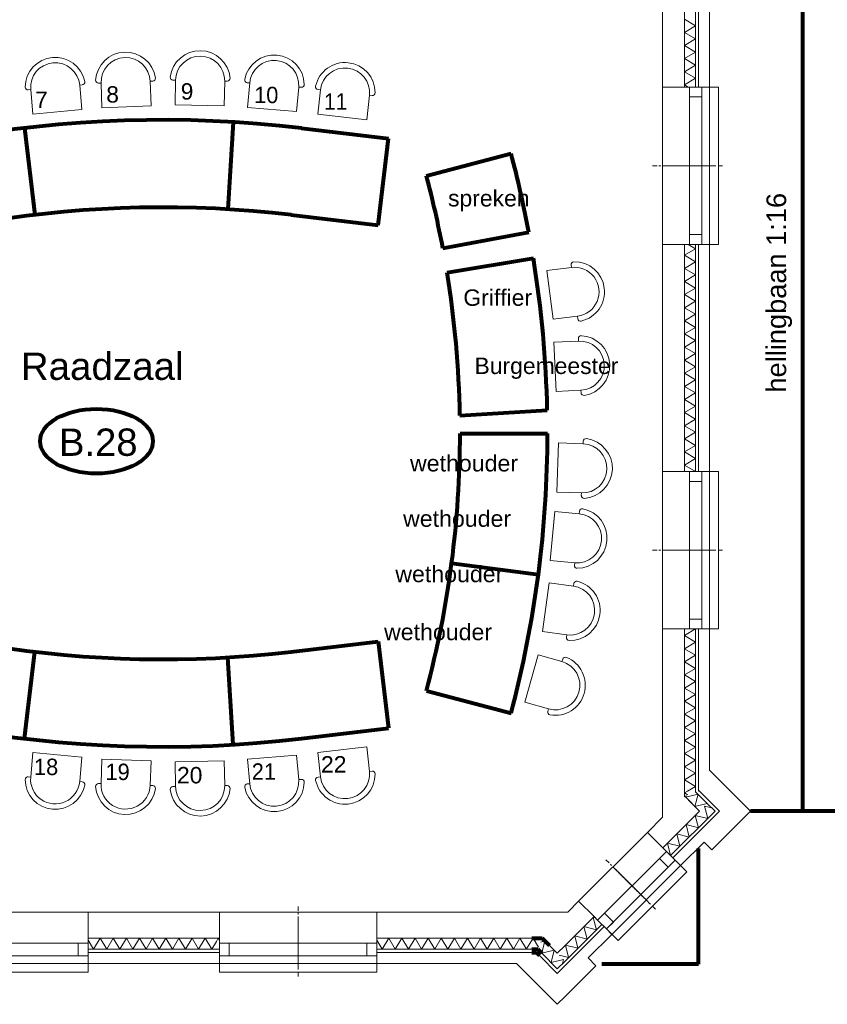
# Model space of a CAD drawing. Header units: millimetres. Extents: x -90830 to 24172, y -102460 to 73669.
# Tile 138 of 198: x 7735 to 15123, y 39470 to 48481. Entities that reach past the tile are written whole.
import ezdxf

# ---------------------------------------------------------------- set-up
doc = ezdxf.new("R2010")
doc.units = ezdxf.units.MM
for name, color, linetype, lineweight in [('Algemeen', 253, 'Continuous', 9), ('Algemeen01', 253, 'Continuous', 80), ('Standard', 253, 'Continuous', 9)]:
    doc.layers.add(name, color=color, linetype=linetype, lineweight=lineweight)
doc.styles.add('ARIAL', font='arial.ttf')

msp = doc.modelspace()

# ---------------------------------------------------------------- linework, layer by layer
at = {"layer": 'Algemeen01'}
for p, q in [((14896.5, 49604.8), (14896.5, 41237.8)), ((7780.5, 47489.4), (7874.2, 46694.9)), ((9687.9, 47544.4), (9640.2, 46745.8)), ((10313.8, 47488.6), (11108.2, 47394.3)), ((11014, 46599.9), (11108.2, 47394.3)), ((11456.5, 47052.2), (12229.7, 47257.5)), ((10219.6, 46694.1), (11014, 46599.9)), ((11606.4, 46389.6), (12392.7, 46537.2)), ((11645, 46168.8), (12434.7, 46297.1)), ((11761.1, 44859.2), (12561.7, 44906.9)), ((11764, 44695.4), (12564, 44695.4)), ((11686.8, 43507), (12480.1, 43403.5)), ((10219.6, 42696.7), (11014, 42790.9)), ((11014, 42790.9), (11108.2, 41996.5)), ((7780.5, 41901.4), (7874.2, 42695.9)), ((9687.9, 41846.4), (9640.2, 42645)), ((11456.5, 42338.6), (12229.7, 42133.3)), ((10313.8, 41902.2), (11108.2, 41996.5)), ((15646.5, 41237.8), (14421.3, 41237.8)), ((13946.5, 39837.1), (13946.5, 40896.8)), ((12420.2, 40074.8), (12515.5, 40074.8)), ((12515.5, 40074.8), (12582.8, 40007.5)), ((12420.2, 39974.8), (12474, 39974.8)), ((12420.2, 39944.8), (12461.6, 39944.8)), ((12461.6, 39944.8), (12490.9, 39915.5)), ((12474, 39974.8), (12512.1, 39936.7)), ((13946.5, 39837.1), (13060.1, 39837.1))]:
    msp.add_line(p, q, dxfattribs=at)
for centre, radius, start, end in [((9043.8, 36780.6), 10783, 83.23599, 117.63823), ((2579, 44695.4), 9985, 10.62937, 14.86812), ((2579, 44695.4), 9185, 10.62937, 14.86812), ((9043.8, 36780.6), 9983, 83.23599, 115.09297), ((2579, 44695.4), 9985, 1.21352, 9.23086), ((2579, 44695.4), 9185, 1.0222, 9.23086), ((2579, 44695.4), 9185, 345.13188, 0), ((2579, 44695.4), 9985, 345.13188, 0), ((9043.8, 52610.2), 9983, 244.90703, 276.76401), ((9043.8, 52610.2), 10783, 242.36177, 276.76401)]:
    msp.add_arc(centre, radius, start, end, dxfattribs=at)
msp.add_ellipse((8437.9, 44623.7), major_axis=(515.6, 0), ratio=0.573767, dxfattribs=at)
at = {"layer": 'Standard'}
for p, q in [((13946.5, 49404.8), (13946.5, 47864.8)), ((14046.5, 47864.8), (14046.5, 49404.8)), ((13946.5, 47864.8), (13946.5, 49374.8)), ((13916.5, 47864.8), (13916.5, 49274.8)), ((13916.5, 49274.8), (13916.5, 47864.8)), ((13616.5, 49074.8), (13616.5, 47864.8)), ((13816.5, 49074.8), (13816.5, 47864.8)), ((13816.5, 47864.8), (13816.5, 49074.8)), ((13916.5, 48424.8), (13816.5, 48484.8)), ((13816.5, 48364.8), (13916.5, 48424.8)), ((13916.5, 48304.8), (13816.5, 48364.8)), ((13816.5, 48244.8), (13916.5, 48304.8)), ((13916.5, 48184.8), (13816.5, 48244.8)), ((13816.5, 48124.8), (13916.5, 48184.8)), ((13916.5, 48064.8), (13816.5, 48124.8)), ((13816.5, 48004.8), (13916.5, 48064.8)), ((13916.5, 47944.8), (13816.5, 48004.8)), ((13816.5, 47884.8), (13916.5, 47944.8)), ((8307.1, 47884.3), (8284, 47882.2)), ((8284, 47882.2), (8304.5, 47657.7)), ((8479.2, 47901.2), (8456, 47900.4)), ((8487.3, 47675.9), (8479.2, 47901.2)), ((8952.1, 47918.2), (8928.9, 47917.4)), ((8928.9, 47917.4), (8937, 47692)), ((9160.6, 47926.4), (9137.3, 47926.8)), ((9156.6, 47701), (9160.6, 47926.4)), ((9610.5, 47918.5), (9606.5, 47693.1)), ((9633.7, 47918.1), (9610.5, 47918.5)), ((9839.4, 47902.5), (9816.3, 47904.5)), ((9820.2, 47677.8), (9839.4, 47902.5)), ((10287.8, 47864.2), (10268.6, 47639.6)), ((10310.9, 47862.2), (10287.8, 47864.2)), ((13616.5, 47864.8), (13616.5, 46424.8)), ((13816.5, 47864.8), (13616.5, 47864.8)), ((13849.9, 47864.8), (13816.5, 47884.8)), ((13862.5, 47864.8), (13816.5, 47864.8)), ((13862.5, 47774.8), (13862.5, 47864.8)), ((13862.5, 47864.8), (13976.5, 47864.8)), ((13862.5, 46424.8), (13862.5, 47864.8)), ((13916.5, 47864.8), (13862.5, 47864.8)), ((13916.5, 47864.8), (13862.5, 47864.8)), ((13862.5, 47864.8), (13862.5, 46424.8)), ((13946.5, 47864.8), (13916.5, 47864.8)), ((13946.5, 47864.8), (13916.5, 47864.8)), ((13976.5, 47864.8), (13946.5, 47864.8)), ((13976.5, 47864.8), (13946.5, 47864.8)), ((13976.5, 47864.8), (13976.5, 47774.8)), ((13976.5, 46424.8), (13976.5, 47864.8)), ((14126.5, 47864.8), (13976.5, 47864.8)), ((14046.5, 47864.8), (13976.5, 47864.8)), ((13976.5, 46424.8), (13976.5, 47864.8)), ((14046.5, 46424.8), (14046.5, 47864.8)), ((14126.5, 46424.8), (14126.5, 47864.8)), ((7835.9, 47841.3), (7812.7, 47839.2)), ((7856.4, 47616.8), (7835.9, 47841.3)), ((10463, 47615), (10487.7, 47839.1)), ((10487.7, 47839.1), (10464.6, 47841.6)), ((10935, 47789.7), (10910.2, 47565.6)), ((10958.1, 47787.1), (10935, 47789.7)), ((13976.5, 47774.8), (13862.5, 47774.8)), ((8937, 47692), (8487.3, 47675.9)), ((9606.5, 47693.1), (9156.6, 47701)), ((10268.6, 47639.6), (9820.2, 47677.8)), ((8304.5, 47657.7), (7856.4, 47616.8)), ((10910.2, 47565.6), (10463, 47615)), ((13566.7, 47144.8), (13524.9, 47144.8)), ((13524.9, 47144.8), (13566.7, 47144.8)), ((13583.3, 47144.8), (13599.5, 47144.8)), ((13599.5, 47144.8), (13583.3, 47144.8)), ((13658.6, 47144.8), (13616.7, 47144.8)), ((13616.7, 47144.8), (13658.6, 47144.8)), ((13666.7, 47144.8), (13624.9, 47144.8)), ((13624.9, 47144.8), (13666.7, 47144.8)), ((13696.7, 47144.8), (13654.9, 47144.8)), ((13654.9, 47144.8), (13696.7, 47144.8)), ((13674.1, 47144.8), (13690.3, 47144.8)), ((13690.3, 47144.8), (13674.1, 47144.8)), ((13683.3, 47144.8), (13699.5, 47144.8)), ((13699.5, 47144.8), (13683.3, 47144.8)), ((13726.7, 47144.8), (13684.9, 47144.8)), ((13684.9, 47144.8), (13726.7, 47144.8)), ((13749, 47144.8), (13707.2, 47144.8)), ((13707.2, 47144.8), (13749, 47144.8)), ((13713.3, 47144.8), (13729.5, 47144.8)), ((13729.5, 47144.8), (13713.3, 47144.8)), ((13758.6, 47144.8), (13716.7, 47144.8)), ((13716.7, 47144.8), (13758.6, 47144.8)), ((13743.3, 47144.8), (13759.5, 47144.8)), ((13759.5, 47144.8), (13743.3, 47144.8)), ((13788.6, 47144.8), (13746.7, 47144.8)), ((13746.7, 47144.8), (13788.6, 47144.8)), ((13796.7, 47144.8), (13754.9, 47144.8)), ((13754.9, 47144.8), (13796.7, 47144.8)), ((13765.6, 47144.8), (13781.8, 47144.8)), ((13781.8, 47144.8), (13765.6, 47144.8)), ((13774.1, 47144.8), (13790.3, 47144.8)), ((13790.3, 47144.8), (13774.1, 47144.8)), ((13818.6, 47144.8), (13776.7, 47144.8)), ((13776.7, 47144.8), (13818.6, 47144.8)), ((13840.9, 47144.8), (13799, 47144.8)), ((13799, 47144.8), (13840.9, 47144.8)), ((13804.1, 47144.8), (13820.3, 47144.8)), ((13820.3, 47144.8), (13804.1, 47144.8)), ((13849, 47144.8), (13807.2, 47144.8)), ((13807.2, 47144.8), (13849, 47144.8)), ((13813.3, 47144.8), (13829.5, 47144.8)), ((13829.5, 47144.8), (13813.3, 47144.8)), ((13834.1, 47144.8), (13850.3, 47144.8)), ((13850.3, 47144.8), (13834.1, 47144.8)), ((13879, 47144.8), (13837.2, 47144.8)), ((13837.2, 47144.8), (13879, 47144.8)), ((13888.6, 47144.8), (13846.7, 47144.8)), ((13846.7, 47144.8), (13888.6, 47144.8)), ((13856.4, 47144.8), (13872.6, 47144.8)), ((13872.6, 47144.8), (13856.4, 47144.8)), ((13865.6, 47144.8), (13881.8, 47144.8)), ((13881.8, 47144.8), (13865.6, 47144.8)), ((13909, 47144.8), (13867.2, 47144.8)), ((13867.2, 47144.8), (13909, 47144.8)), ((13935.4, 47144.8), (13893.5, 47144.8)), ((13893.5, 47144.8), (13935.4, 47144.8)), ((13895.6, 47144.8), (13911.8, 47144.8)), ((13911.8, 47144.8), (13895.6, 47144.8)), ((13940.9, 47144.8), (13899, 47144.8)), ((13899, 47144.8), (13940.9, 47144.8)), ((13904.1, 47144.8), (13920.3, 47144.8)), ((13920.3, 47144.8), (13904.1, 47144.8)), ((13925.6, 47144.8), (13941.8, 47144.8)), ((13941.8, 47144.8), (13925.6, 47144.8)), ((13970.9, 47144.8), (13929, 47144.8)), ((13929, 47144.8), (13970.9, 47144.8)), ((13979, 47144.8), (13937.2, 47144.8)), ((13937.2, 47144.8), (13979, 47144.8)), ((13956.4, 47144.8), (13972.6, 47144.8)), ((13972.6, 47144.8), (13956.4, 47144.8)), ((14000.9, 47144.8), (13959, 47144.8)), ((13959, 47144.8), (14000.9, 47144.8)), ((13986.4, 47144.8), (14002.6, 47144.8)), ((14002.6, 47144.8), (13986.4, 47144.8)), ((14035.4, 47144.8), (13993.5, 47144.8)), ((13993.5, 47144.8), (14035.4, 47144.8)), ((13995.6, 47144.8), (14011.8, 47144.8)), ((14011.8, 47144.8), (13995.6, 47144.8)), ((14016.4, 47144.8), (14032.6, 47144.8)), ((14032.6, 47144.8), (14016.4, 47144.8)), ((14065.4, 47144.8), (14023.5, 47144.8)), ((14023.5, 47144.8), (14065.4, 47144.8)), ((14070.9, 47144.8), (14029, 47144.8)), ((14029, 47144.8), (14070.9, 47144.8)), ((14095.4, 47144.8), (14053.5, 47144.8)), ((14053.5, 47144.8), (14095.4, 47144.8)), ((14086.4, 47144.8), (14102.6, 47144.8)), ((14102.6, 47144.8), (14086.4, 47144.8)), ((14165.4, 47144.8), (14123.5, 47144.8)), ((14123.5, 47144.8), (14165.4, 47144.8)), ((13976.5, 46514.8), (13862.5, 46514.8)), ((13862.5, 46514.8), (13862.5, 46424.8)), ((13976.5, 46424.8), (13976.5, 46514.8)), ((13616.5, 46424.8), (13616.5, 44344.8)), ((13616.5, 46424.8), (13816.5, 46424.8)), ((13816.5, 46424.8), (13862.5, 46424.8)), ((13816.5, 46424.8), (13816.5, 44344.8)), ((13816.5, 44344.8), (13816.5, 46424.8)), ((13916.5, 46384.8), (13849.9, 46424.8)), ((13862.5, 46424.8), (13976.5, 46424.8)), ((13862.5, 46424.8), (13916.5, 46424.8)), ((13862.5, 46424.8), (13916.5, 46424.8)), ((13916.5, 46424.8), (13946.5, 46424.8)), ((13916.5, 44344.8), (13916.5, 46424.8)), ((13916.5, 46424.8), (13916.5, 44344.8)), ((13916.5, 46424.8), (13946.5, 46424.8)), ((13946.5, 46424.8), (13976.5, 46424.8)), ((13946.5, 46424.8), (13976.5, 46424.8)), ((13946.5, 46424.8), (13946.5, 44344.8)), ((13946.5, 44344.8), (13946.5, 46424.8)), ((13976.5, 46424.8), (14126.5, 46424.8)), ((13976.5, 46424.8), (14046.5, 46424.8)), ((14046.5, 44344.8), (14046.5, 46424.8)), ((13816.5, 46324.8), (13916.5, 46384.8)), ((13916.5, 46264.8), (13816.5, 46324.8)), ((12782.1, 46213.8), (12779.2, 46236.9)), ((13816.5, 46204.8), (13916.5, 46264.8)), ((12558.4, 46185.8), (12782.1, 46213.8)), ((12614.2, 45739.3), (12558.4, 46185.8)), ((13916.5, 46144.8), (13816.5, 46204.8)), ((13816.5, 46084.8), (13916.5, 46144.8)), ((13916.5, 46024.8), (13816.5, 46084.8)), ((13816.5, 45964.8), (13916.5, 46024.8)), ((13916.5, 45904.8), (13816.5, 45964.8)), ((13816.5, 45844.8), (13916.5, 45904.8)), ((13916.5, 45784.8), (13816.5, 45844.8)), ((13816.5, 45724.8), (13916.5, 45784.8)), ((12838, 45767.3), (12614.2, 45739.3)), ((12840.8, 45744.2), (12838, 45767.3)), ((13916.5, 45664.8), (13816.5, 45724.8)), ((13816.5, 45604.8), (13916.5, 45664.8)), ((13916.5, 45544.8), (13816.5, 45604.8)), ((12622.6, 45528.7), (12847.8, 45539.5)), ((12644, 45079.2), (12622.6, 45528.7)), ((12847.8, 45539.5), (12846.7, 45562.7)), ((13816.5, 45484.8), (13916.5, 45544.8)), ((13916.5, 45424.8), (13816.5, 45484.8)), ((13816.5, 45364.8), (13916.5, 45424.8)), ((13916.5, 45304.8), (13816.5, 45364.8)), ((13816.5, 45244.8), (13916.5, 45304.8)), ((13916.5, 45184.8), (13816.5, 45244.8)), ((13816.5, 45124.8), (13916.5, 45184.8)), ((12869.2, 45090), (12644, 45079.2)), ((12870.3, 45066.8), (12869.2, 45090)), ((13916.5, 45064.8), (13816.5, 45124.8)), ((13816.5, 45004.8), (13916.5, 45064.8)), ((13916.5, 44944.8), (13816.5, 45004.8)), ((13816.5, 44884.8), (13916.5, 44944.8)), ((13916.5, 44824.8), (13816.5, 44884.8)), ((13816.5, 44764.8), (13916.5, 44824.8)), ((13916.5, 44704.8), (13816.5, 44764.8)), ((13816.5, 44644.8), (13916.5, 44704.8)), ((12664.6, 44607.7), (12648.6, 44158)), ((12890, 44599.7), (12664.6, 44607.7)), ((12890.8, 44622.9), (12890, 44599.7)), ((13916.5, 44584.8), (13816.5, 44644.8)), ((13816.5, 44524.8), (13916.5, 44584.8)), ((13916.5, 44464.8), (13816.5, 44524.8)), ((13816.5, 44404.8), (13916.5, 44464.8)), ((13616.5, 44344.8), (13616.5, 42904.8)), ((13816.5, 44344.8), (13616.5, 44344.8)), ((13916.5, 44344.8), (13816.5, 44404.8)), ((13862.5, 44344.8), (13816.5, 44344.8)), ((13862.5, 44254.8), (13862.5, 44344.8)), ((13862.5, 44344.8), (13976.5, 44344.8)), ((13862.5, 42904.8), (13862.5, 44344.8)), ((13916.5, 44344.8), (13862.5, 44344.8)), ((13916.5, 44344.8), (13862.5, 44344.8)), ((13862.5, 44344.8), (13862.5, 42904.8)), ((13946.5, 44344.8), (13916.5, 44344.8)), ((13946.5, 44344.8), (13916.5, 44344.8)), ((13976.5, 44344.8), (13946.5, 44344.8)), ((13976.5, 44344.8), (13946.5, 44344.8)), ((13976.5, 44344.8), (13976.5, 44254.8)), ((13976.5, 42904.8), (13976.5, 44344.8)), ((14126.5, 44344.8), (13976.5, 44344.8)), ((14046.5, 44344.8), (13976.5, 44344.8)), ((13976.5, 42904.8), (13976.5, 44344.8)), ((14046.5, 42904.8), (14046.5, 44344.8)), ((14126.5, 42904.8), (14126.5, 44344.8)), ((13976.5, 44254.8), (13862.5, 44254.8)), ((12648.6, 44158), (12874, 44149.9)), ((12874, 44149.9), (12873.1, 44126.7)), ((12629.5, 43980.1), (12588.2, 43532)), ((12854, 43959.5), (12629.5, 43980.1)), ((12856.1, 43982.6), (12854, 43959.5)), ((13566.7, 43624.8), (13524.9, 43624.8)), ((13524.9, 43624.8), (13566.7, 43624.8)), ((13583.3, 43624.8), (13599.5, 43624.8)), ((13599.5, 43624.8), (13583.3, 43624.8)), ((13658.6, 43624.8), (13616.7, 43624.8)), ((13616.7, 43624.8), (13658.6, 43624.8)), ((13666.7, 43624.8), (13624.9, 43624.8)), ((13624.9, 43624.8), (13666.7, 43624.8)), ((13696.7, 43624.8), (13654.9, 43624.8)), ((13654.9, 43624.8), (13696.7, 43624.8)), ((13674.1, 43624.8), (13690.3, 43624.8)), ((13690.3, 43624.8), (13674.1, 43624.8)), ((13683.3, 43624.8), (13699.5, 43624.8)), ((13699.5, 43624.8), (13683.3, 43624.8)), ((13726.7, 43624.8), (13684.9, 43624.8)), ((13684.9, 43624.8), (13726.7, 43624.8)), ((13749, 43624.8), (13707.2, 43624.8)), ((13707.2, 43624.8), (13749, 43624.8)), ((13713.3, 43624.8), (13729.5, 43624.8)), ((13729.5, 43624.8), (13713.3, 43624.8)), ((13758.6, 43624.8), (13716.7, 43624.8)), ((13716.7, 43624.8), (13758.6, 43624.8)), ((13743.3, 43624.8), (13759.5, 43624.8)), ((13759.5, 43624.8), (13743.3, 43624.8)), ((13788.6, 43624.8), (13746.7, 43624.8)), ((13746.7, 43624.8), (13788.6, 43624.8)), ((13796.7, 43624.8), (13754.9, 43624.8)), ((13754.9, 43624.8), (13796.7, 43624.8)), ((13765.6, 43624.8), (13781.8, 43624.8)), ((13781.8, 43624.8), (13765.6, 43624.8)), ((13774.1, 43624.8), (13790.3, 43624.8)), ((13790.3, 43624.8), (13774.1, 43624.8)), ((13818.6, 43624.8), (13776.7, 43624.8)), ((13776.7, 43624.8), (13818.6, 43624.8)), ((13840.9, 43624.8), (13799, 43624.8)), ((13799, 43624.8), (13840.9, 43624.8)), ((13804.1, 43624.8), (13820.3, 43624.8)), ((13820.3, 43624.8), (13804.1, 43624.8)), ((13849, 43624.8), (13807.2, 43624.8)), ((13807.2, 43624.8), (13849, 43624.8)), ((13813.3, 43624.8), (13829.5, 43624.8)), ((13829.5, 43624.8), (13813.3, 43624.8)), ((13834.1, 43624.8), (13850.3, 43624.8)), ((13850.3, 43624.8), (13834.1, 43624.8)), ((13879, 43624.8), (13837.2, 43624.8)), ((13837.2, 43624.8), (13879, 43624.8)), ((13888.6, 43624.8), (13846.7, 43624.8)), ((13846.7, 43624.8), (13888.6, 43624.8)), ((13856.4, 43624.8), (13872.6, 43624.8)), ((13872.6, 43624.8), (13856.4, 43624.8)), ((13865.6, 43624.8), (13881.8, 43624.8)), ((13881.8, 43624.8), (13865.6, 43624.8)), ((13909, 43624.8), (13867.2, 43624.8)), ((13867.2, 43624.8), (13909, 43624.8)), ((13935.4, 43624.8), (13893.5, 43624.8)), ((13893.5, 43624.8), (13935.4, 43624.8)), ((13895.6, 43624.8), (13911.8, 43624.8)), ((13911.8, 43624.8), (13895.6, 43624.8)), ((13940.9, 43624.8), (13899, 43624.8)), ((13899, 43624.8), (13940.9, 43624.8)), ((13904.1, 43624.8), (13920.3, 43624.8)), ((13920.3, 43624.8), (13904.1, 43624.8)), ((13925.6, 43624.8), (13941.8, 43624.8)), ((13941.8, 43624.8), (13925.6, 43624.8)), ((13970.9, 43624.8), (13929, 43624.8)), ((13929, 43624.8), (13970.9, 43624.8)), ((13979, 43624.8), (13937.2, 43624.8)), ((13937.2, 43624.8), (13979, 43624.8)), ((13956.4, 43624.8), (13972.6, 43624.8)), ((13972.6, 43624.8), (13956.4, 43624.8)), ((14000.9, 43624.8), (13959, 43624.8)), ((13959, 43624.8), (14000.9, 43624.8)), ((13986.4, 43624.8), (14002.6, 43624.8)), ((14002.6, 43624.8), (13986.4, 43624.8)), ((14035.4, 43624.8), (13993.5, 43624.8)), ((13993.5, 43624.8), (14035.4, 43624.8)), ((13995.6, 43624.8), (14011.8, 43624.8)), ((14011.8, 43624.8), (13995.6, 43624.8)), ((14016.4, 43624.8), (14032.6, 43624.8)), ((14032.6, 43624.8), (14016.4, 43624.8)), ((14065.4, 43624.8), (14023.5, 43624.8)), ((14023.5, 43624.8), (14065.4, 43624.8)), ((14070.9, 43624.8), (14029, 43624.8)), ((14029, 43624.8), (14070.9, 43624.8)), ((14095.4, 43624.8), (14053.5, 43624.8)), ((14053.5, 43624.8), (14095.4, 43624.8)), ((14086.4, 43624.8), (14102.6, 43624.8)), ((14102.6, 43624.8), (14086.4, 43624.8)), ((14165.4, 43624.8), (14123.5, 43624.8)), ((14123.5, 43624.8), (14165.4, 43624.8)), ((12588.2, 43532), (12812.7, 43511.4)), ((12812.7, 43511.4), (12810.6, 43488.2)), ((12578.1, 43328.1), (12516.4, 42882.3)), ((12801.4, 43297.2), (12578.1, 43328.1)), ((12804.6, 43320.2), (12801.4, 43297.2)), ((13976.5, 42994.8), (13862.5, 42994.8)), ((13862.5, 42994.8), (13862.5, 42904.8)), ((13976.5, 42904.8), (13976.5, 42994.8)), ((13616.5, 42904.8), (13616.5, 41893.4)), ((13616.5, 42904.8), (13816.5, 42904.8)), ((13816.5, 42844.8), (13916.5, 42904.8)), ((13816.5, 42904.8), (13862.5, 42904.8)), ((13816.5, 42904.8), (13816.5, 41693.4)), ((13816.5, 41693.4), (13816.5, 42904.8)), ((13862.5, 42904.8), (13976.5, 42904.8)), ((13862.5, 42904.8), (13916.5, 42904.8)), ((13862.5, 42904.8), (13916.5, 42904.8)), ((13916.5, 42904.8), (13946.5, 42904.8)), ((13916.5, 41593.4), (13916.5, 42904.8)), ((13916.5, 42904.8), (13916.5, 41593.4)), ((13916.5, 42904.8), (13946.5, 42904.8)), ((13946.5, 42904.8), (13976.5, 42904.8)), ((13946.5, 42904.8), (13976.5, 42904.8)), ((13946.5, 42904.8), (13946.5, 41563.4)), ((13946.5, 41563.4), (13946.5, 42904.8)), ((13976.5, 42904.8), (14126.5, 42904.8)), ((13976.5, 42904.8), (14046.5, 42904.8)), ((14046.5, 41612.6), (14046.5, 42904.8)), ((12516.4, 42882.3), (12739.7, 42851.4)), ((12739.7, 42851.4), (12736.5, 42828.4)), ((13916.5, 42784.8), (13816.5, 42844.8)), ((13816.5, 42724.8), (13916.5, 42784.8)), ((13916.5, 42664.8), (13816.5, 42724.8)), ((12479.4, 42668.1), (12355.9, 42235.4)), ((12696.2, 42606.2), (12479.4, 42668.1)), ((12702.6, 42628.6), (12696.2, 42606.2)), ((13816.5, 42604.8), (13916.5, 42664.8)), ((13916.5, 42544.8), (13816.5, 42604.8)), ((13816.5, 42484.8), (13916.5, 42544.8)), ((13916.5, 42424.8), (13816.5, 42484.8)), ((13816.5, 42364.8), (13916.5, 42424.8)), ((13916.5, 42304.8), (13816.5, 42364.8)), ((13816.5, 42244.8), (13916.5, 42304.8)), ((12355.9, 42235.4), (12572.7, 42173.5)), ((12572.7, 42173.5), (12566.3, 42151.2)), ((13916.5, 42184.8), (13816.5, 42244.8)), ((13816.5, 42124.8), (13916.5, 42184.8)), ((13916.5, 42064.8), (13816.5, 42124.8)), ((13816.5, 42004.8), (13916.5, 42064.8)), ((13916.5, 41944.8), (13816.5, 42004.8)), ((13816.5, 41884.8), (13916.5, 41944.8)), ((10910.2, 41825.2), (10463, 41775.8)), ((10935, 41601.1), (10910.2, 41825.2)), ((13616.5, 41893.4), (13616.5, 41434.5)), ((13916.5, 41824.8), (13816.5, 41884.8)), ((13816.5, 41764.8), (13916.5, 41824.8)), ((7856.4, 41774), (7835.9, 41549.5)), ((8304.5, 41733.1), (7856.4, 41774)), ((8284, 41508.6), (8304.5, 41733.1)), ((10268.6, 41751.2), (9820.2, 41713)), ((10287.8, 41526.6), (10268.6, 41751.2)), ((10463, 41775.8), (10487.7, 41551.7)), ((13916.5, 41704.8), (13816.5, 41764.8)), ((8487.3, 41714.9), (8479.2, 41489.6)), ((8937, 41698.7), (8487.3, 41714.9)), ((8928.9, 41473.4), (8937, 41698.7)), ((9606.5, 41697.7), (9156.6, 41689.8)), ((9156.6, 41689.8), (9160.6, 41464.4)), ((9610.5, 41472.2), (9606.5, 41697.7)), ((9820.2, 41713), (9839.4, 41488.3)), ((13816.5, 41644.8), (13916.5, 41704.8)), ((13816.5, 41693.4), (13816.5, 41382.6)), ((13816.5, 41382.6), (13816.5, 41693.4)), ((13916.5, 41584.8), (13816.5, 41644.8)), ((7835.9, 41549.5), (7812.7, 41551.6)), ((10487.7, 41551.7), (10464.6, 41549.2)), ((10958.1, 41603.7), (10935, 41601.1)), ((13816.5, 41524.8), (13916.5, 41584.8)), ((13916.5, 41417.3), (13916.5, 41593.4)), ((13916.5, 41593.4), (13916.5, 41417.3)), ((13946.5, 41563.4), (13946.5, 41429.7)), ((13946.5, 41429.7), (13946.5, 41563.4)), ((14421.3, 41237.8), (14046.5, 41612.6)), ((8307.1, 41506.4), (8284, 41508.6)), ((8479.2, 41489.6), (8456, 41490.4)), ((8952.1, 41472.6), (8928.9, 41473.4)), ((9160.6, 41464.4), (9137.3, 41463.9)), ((9633.7, 41472.7), (9610.5, 41472.2)), ((9839.4, 41488.3), (9816.3, 41486.3)), ((10310.9, 41528.6), (10287.8, 41526.6)), ((13916.5, 41464.8), (13816.5, 41524.8)), ((13843.4, 41420.9), (13916.5, 41464.8)), ((13616.5, 41434.5), (13616.5, 41426.8)), ((13616.5, 41426.8), (13616.5, 41182.6)), ((13816.5, 41404.8), (13843.4, 41420.9)), ((13832.5, 41395.2), (13816.5, 41404.8)), ((13816.5, 41382.6), (13816.5, 41375.9)), ((13816.5, 41368.2), (13816.5, 41382.6)), ((13816.5, 41375.9), (13816.5, 41368.2)), ((13816.5, 41368.2), (13822, 41370.4)), ((13822, 41370.4), (13816.5, 41368.2)), ((13822, 41370.4), (13883.9, 41308.5)), ((13954.6, 41237.8), (13822, 41370.4)), ((13940.5, 41393.4), (13827.3, 41365.1)), ((13827.3, 41365.1), (13831.6, 41382.1)), ((13845.1, 41387.7), (13832.5, 41395.2)), ((13912.2, 41280.2), (13940.5, 41393.4)), ((13916.5, 41409.6), (13916.5, 41417.3)), ((13916.5, 41417.3), (13916.5, 41409.6)), ((13922, 41411.9), (13916.5, 41409.6)), ((13916.5, 41409.6), (13922, 41411.9)), ((13954.6, 41379.2), (13922, 41411.9)), ((13922, 41411.9), (13954.6, 41379.2)), ((13946.5, 41429.7), (13946.5, 41422)), ((13975.8, 41400.5), (13946.5, 41429.7)), ((13946.5, 41422), (13952, 41424.3)), ((13952, 41424.3), (13975.8, 41400.5)), ((14025.3, 41308.5), (13954.6, 41379.2)), ((13954.6, 41379.2), (14025.3, 41308.5)), ((13975.8, 41400.5), (14138.5, 41237.8)), ((14117.2, 41259), (13975.8, 41400.5)), ((13883.9, 41308.5), (13954.6, 41237.8)), ((14025.3, 41308.5), (13912.2, 41280.2)), ((14028.9, 41170.6), (14000.6, 41283.8)), ((14000.6, 41283.8), (14066.6, 41267.3)), ((14096, 41237.8), (14025.3, 41308.5)), ((14025.3, 41308.5), (14096, 41237.8)), ((13616.5, 41182.6), (13477.3, 41043.4)), ((13954.6, 41237.8), (13618.7, 40901.9)), ((13618.7, 40901.9), (13954.6, 41237.8)), ((13689.4, 40831.2), (14096, 41237.8)), ((14096, 41237.8), (13689.4, 40831.2)), ((14138.5, 41237.8), (13710.7, 40810)), ((13710.7, 40810), (14138.5, 41237.8)), ((13944, 41085.8), (13915.7, 41198.9)), ((13915.7, 41198.9), (14028.9, 41170.6)), ((14138.5, 41237.8), (14117.2, 41259)), ((14350.6, 41167.1), (14421.3, 41237.8)), ((13859.2, 41000.9), (13830.9, 41114.1)), ((13830.9, 41114.1), (13944, 41085.8)), ((14067.8, 40884.3), (14350.6, 41167.1)), ((13477.3, 41043.4), (12848, 40414)), ((13618.7, 40901.9), (13477.3, 41043.4)), ((13774.3, 40916.1), (13746, 41029.2)), ((13746, 41029.2), (13859.2, 41000.9)), ((13689.4, 40831.2), (13661.2, 40944.4)), ((13661.2, 40944.4), (13774.3, 40916.1)), ((13781.4, 40739.3), (13997, 40955)), ((13997, 40955), (14067.8, 40884.3)), ((13021.9, 40240.1), (13651.3, 40869.4)), ((13651.3, 40869.4), (13021.9, 40240.1)), ((13587.6, 40805.8), (13651.3, 40869.4)), ((13651.3, 40869.4), (13618.7, 40901.9)), ((13651.3, 40869.4), (13731.9, 40788.8)), ((13689.4, 40831.2), (13651.3, 40869.4)), ((13689.4, 40831.2), (13651.3, 40869.4)), ((13710.7, 40810), (13689.4, 40831.2)), ((13710.7, 40810), (13689.4, 40831.2)), ((13127.4, 40763.9), (13097.9, 40793.5)), ((13097.9, 40793.5), (13127.4, 40763.9)), ((13102.6, 40159.5), (13731.9, 40788.8)), ((13102.6, 40159.5), (13731.9, 40788.8)), ((13139.1, 40752.2), (13150.6, 40740.7)), ((13150.6, 40740.7), (13139.1, 40752.2)), ((13152, 40110), (13781.4, 40739.3)), ((13668.2, 40725.2), (13587.6, 40805.8)), ((13731.9, 40788.8), (13668.2, 40725.2)), ((13731.9, 40788.8), (13710.7, 40810)), ((13731.9, 40788.8), (13710.7, 40810)), ((13837.9, 40682.7), (13731.9, 40788.8)), ((13781.4, 40739.3), (13731.9, 40788.8)), ((13192.4, 40699), (13162.8, 40728.6)), ((13162.8, 40728.6), (13192.4, 40699)), ((13198.2, 40693.2), (13168.6, 40722.8)), ((13168.6, 40722.8), (13198.2, 40693.2)), ((13219.4, 40672), (13189.8, 40701.6)), ((13189.8, 40701.6), (13219.4, 40672)), ((13203.3, 40688), (13214.8, 40676.5)), ((13214.8, 40676.5), (13203.3, 40688)), ((13208.6, 40053.4), (13837.9, 40682.7)), ((13209.9, 40681.5), (13221.3, 40670)), ((13221.3, 40670), (13209.9, 40681.5)), ((13240.6, 40650.8), (13211, 40680.4)), ((13211, 40680.4), (13240.6, 40650.8)), ((13256.3, 40635), (13226.8, 40664.6)), ((13226.8, 40664.6), (13256.3, 40635)), ((13231.1, 40660.3), (13242.6, 40648.8)), ((13242.6, 40648.8), (13231.1, 40660.3)), ((13263.1, 40628.3), (13233.5, 40657.8)), ((13233.5, 40657.8), (13263.1, 40628.3)), ((13252.3, 40639.1), (13263.8, 40627.6)), ((13263.8, 40627.6), (13252.3, 40639.1)), ((13284.3, 40607), (13254.7, 40636.6)), ((13254.7, 40636.6), (13284.3, 40607)), ((13290.1, 40601.3), (13260.5, 40630.9)), ((13260.5, 40630.9), (13290.1, 40601.3)), ((13268, 40623.3), (13279.5, 40611.8)), ((13279.5, 40611.8), (13268, 40623.3)), ((13274.1, 40617.3), (13285.5, 40605.8)), ((13285.5, 40605.8), (13274.1, 40617.3)), ((13305.5, 40585.8), (13275.9, 40615.4)), ((13275.9, 40615.4), (13305.5, 40585.8)), ((13321.3, 40570.1), (13291.7, 40599.7)), ((13291.7, 40599.7), (13321.3, 40570.1)), ((13295.3, 40596.1), (13306.8, 40584.6)), ((13306.8, 40584.6), (13295.3, 40596.1)), ((13327.1, 40564.3), (13297.5, 40593.9)), ((13297.5, 40593.9), (13327.1, 40564.3)), ((13301.8, 40589.6), (13313.3, 40578.1)), ((13313.3, 40578.1), (13301.8, 40589.6)), ((13316.5, 40574.9), (13328, 40563.4)), ((13328, 40563.4), (13316.5, 40574.9)), ((13348.3, 40543.1), (13318.7, 40572.7)), ((13318.7, 40572.7), (13348.3, 40543.1)), ((13355, 40536.3), (13325.4, 40565.9)), ((13325.4, 40565.9), (13355, 40536.3)), ((13332.2, 40559.1), (13343.7, 40547.6)), ((13343.7, 40547.6), (13332.2, 40559.1)), ((13338.8, 40552.6), (13350.2, 40541.1)), ((13350.2, 40541.1), (13338.8, 40552.6)), ((13369.5, 40521.9), (13339.9, 40551.5)), ((13339.9, 40551.5), (13369.5, 40521.9)), ((13388.1, 40503.3), (13358.5, 40532.8)), ((13358.5, 40532.8), (13388.1, 40503.3)), ((13360, 40531.4), (13371.5, 40519.9)), ((13371.5, 40519.9), (13360, 40531.4)), ((13392, 40499.4), (13362.4, 40528.9)), ((13362.4, 40528.9), (13392, 40499.4)), ((13366, 40525.4), (13377.5, 40513.9)), ((13377.5, 40513.9), (13366, 40525.4)), ((13381.2, 40510.2), (13392.7, 40498.7)), ((13392.7, 40498.7), (13381.2, 40510.2)), ((13413.2, 40478.1), (13383.6, 40507.7)), ((13383.6, 40507.7), (13413.2, 40478.1)), ((13419, 40472.4), (13389.4, 40502)), ((13389.4, 40502), (13419, 40472.4)), ((13403, 40488.4), (13414.4, 40476.9)), ((13414.4, 40476.9), (13403, 40488.4)), ((13434.4, 40456.9), (13404.8, 40486.5)), ((13404.8, 40486.5), (13434.4, 40456.9)), ((13424.2, 40467.2), (13435.7, 40455.7)), ((13435.7, 40455.7), (13424.2, 40467.2)), ((13458.8, 40432.5), (13429.2, 40462.1)), ((13429.2, 40462.1), (13458.8, 40432.5)), ((13430.7, 40460.7), (13442.2, 40449.2)), ((13442.2, 40449.2), (13430.7, 40460.7)), ((12848, 40414), (12748.8, 40314.8)), ((12848, 40414), (12989.4, 40272.6)), ((13445.4, 40446), (13456.9, 40434.5)), ((13456.9, 40434.5), (13445.4, 40446)), ((13480, 40411.3), (13450.4, 40440.9)), ((13450.4, 40440.9), (13480, 40411.3)), ((13483.9, 40407.4), (13454.3, 40437)), ((13454.3, 40437), (13483.9, 40407.4)), ((13501.2, 40390.1), (13471.7, 40419.7)), ((13471.7, 40419.7), (13501.2, 40390.1)), ((13494.9, 40396.5), (13506.4, 40385)), ((13506.4, 40385), (13494.9, 40396.5)), ((13550.7, 40340.6), (13521.2, 40370.2)), ((13521.2, 40370.2), (13550.7, 40340.6)), ((8361.5, 40314.8), (6921.5, 40314.8)), ((9561.5, 40314.8), (8361.5, 40314.8)), ((8361.5, 40074.8), (8361.5, 40314.8)), ((11001.5, 40314.8), (9561.5, 40314.8)), ((9561.5, 40314.8), (9561.5, 40074.8)), ((10281.5, 40324.6), (10281.5, 40366.4)), ((10281.5, 40366.4), (10281.5, 40324.6)), ((10281.5, 40308.1), (10281.5, 40291.8)), ((10281.5, 40291.8), (10281.5, 40308.1)), ((12748.8, 40314.8), (11001.5, 40314.8)), ((11001.5, 40074.8), (11001.5, 40314.8)), ((13085.6, 40303.7), (13021.9, 40240.1)), ((13166.2, 40223.1), (13085.6, 40303.7)), ((10281.5, 40232.8), (10281.5, 40274.6)), ((10281.5, 40274.6), (10281.5, 40232.8)), ((10281.5, 40224.6), (10281.5, 40266.4)), ((10281.5, 40266.4), (10281.5, 40224.6)), ((10281.5, 40194.6), (10281.5, 40236.4)), ((10281.5, 40236.4), (10281.5, 40194.6)), ((10281.5, 40217.3), (10281.5, 40201)), ((10281.5, 40201), (10281.5, 40217.3)), ((10281.5, 40208.1), (10281.5, 40191.8)), ((10281.5, 40191.8), (10281.5, 40208.1)), ((10281.5, 40164.6), (10281.5, 40206.4)), ((10281.5, 40206.4), (10281.5, 40164.6)), ((12989.4, 40272.6), (12724.2, 40007.5)), ((12724.2, 40007.5), (12989.4, 40272.6)), ((12724.2, 39866), (13060.1, 40201.9)), ((13060.1, 40201.9), (12724.2, 39866)), ((13010.6, 40152.4), (12982.3, 40265.5)), ((12982.3, 40265.5), (13001.2, 40260.8)), ((12989.4, 40272.6), (13021.9, 40240.1)), ((13021.9, 40240.1), (13102.6, 40159.5)), ((13021.9, 40240.1), (13060.1, 40201.9)), ((13021.9, 40240.1), (13060.1, 40201.9)), ((13060.1, 40201.9), (13081.3, 40180.7)), ((13060.1, 40201.9), (13081.3, 40180.7)), ((13102.6, 40159.5), (13166.2, 40223.1)), ((10281.5, 40142.3), (10281.5, 40184.2)), ((10281.5, 40184.2), (10281.5, 40142.3)), ((10281.5, 40178.1), (10281.5, 40161.8)), ((10281.5, 40161.8), (10281.5, 40178.1)), ((10281.5, 40132.8), (10281.5, 40174.6)), ((10281.5, 40174.6), (10281.5, 40132.8)), ((10281.5, 40148.1), (10281.5, 40131.8)), ((10281.5, 40131.8), (10281.5, 40148.1)), ((10281.5, 40102.8), (10281.5, 40144.6)), ((10281.5, 40144.6), (10281.5, 40102.8)), ((10281.5, 40094.6), (10281.5, 40136.4)), ((10281.5, 40136.4), (10281.5, 40094.6)), ((10281.5, 40125.8), (10281.5, 40109.5)), ((10281.5, 40109.5), (10281.5, 40125.8)), ((10281.5, 40117.3), (10281.5, 40101)), ((10281.5, 40101), (10281.5, 40117.3)), ((10281.5, 40072.8), (10281.5, 40114.6)), ((10281.5, 40114.6), (10281.5, 40072.8)), ((13081.3, 40180.7), (12674.8, 39774.1)), ((12674.8, 39774.1), (13081.3, 40180.7)), ((12925.8, 40067.6), (12897.5, 40180.7)), ((12897.5, 40180.7), (13010.6, 40152.4)), ((12936.4, 39894.3), (13152, 40110)), ((13081.3, 40180.7), (13102.6, 40159.5)), ((13081.3, 40180.7), (13102.6, 40159.5)), ((13102.6, 40159.5), (13208.6, 40053.4)), ((13102.6, 40159.5), (13152, 40110)), ((6921.5, 40028.8), (8361.5, 40028.8)), ((8361.5, 40028.8), (6921.5, 40028.8)), ((8271.5, 39914.8), (8271.5, 40028.8)), ((8271.5, 40028.8), (8361.5, 40028.8)), ((8361.5, 40028.8), (8361.5, 40074.8)), ((9561.5, 40074.8), (8361.5, 40074.8)), ((8361.5, 40074.8), (9561.5, 40074.8)), ((8361.5, 40058.2), (8411.5, 39974.8)), ((8361.5, 40028.8), (8361.5, 39914.8)), ((8361.5, 39974.8), (8361.5, 40028.8)), ((8361.5, 39974.8), (8361.5, 40028.8)), ((8411.5, 39974.8), (8471.5, 40074.8)), ((8471.5, 40074.8), (8531.5, 39974.8)), ((8531.5, 39974.8), (8591.5, 40074.8)), ((8591.5, 40074.8), (8651.5, 39974.8)), ((8651.5, 39974.8), (8711.5, 40074.8)), ((8711.5, 40074.8), (8771.5, 39974.8)), ((8771.5, 39974.8), (8831.5, 40074.8)), ((8831.5, 40074.8), (8891.5, 39974.8)), ((8891.5, 39974.8), (8951.5, 40074.8)), ((8951.5, 40074.8), (9011.5, 39974.8)), ((9011.5, 39974.8), (9071.5, 40074.8)), ((9071.5, 40074.8), (9131.5, 39974.8)), ((9131.5, 39974.8), (9191.5, 40074.8)), ((9191.5, 40074.8), (9251.5, 39974.8)), ((9251.5, 39974.8), (9311.5, 40074.8)), ((9311.5, 40074.8), (9371.5, 39974.8)), ((9371.5, 39974.8), (9431.5, 40074.8)), ((9431.5, 40074.8), (9491.5, 39974.8)), ((9491.5, 39974.8), (9534.4, 40046.3)), ((9534.4, 40046.3), (9551.5, 40074.8)), ((9551.5, 40074.8), (9561.5, 40058.2)), ((9561.5, 40074.8), (9561.5, 40028.8)), ((9651.5, 40028.8), (9561.5, 40028.8)), ((9561.5, 40028.8), (9561.5, 39914.8)), ((9561.5, 40028.8), (11001.5, 40028.8)), ((9561.5, 40028.8), (9561.5, 39974.8)), ((11001.5, 40028.8), (9561.5, 40028.8)), ((9561.5, 40028.8), (9561.5, 39974.8)), ((9651.5, 39914.8), (9651.5, 40028.8)), ((10281.5, 40050.5), (10281.5, 40092.3)), ((10281.5, 40092.3), (10281.5, 40050.5)), ((10281.5, 40087.3), (10281.5, 40071)), ((10281.5, 40071), (10281.5, 40087.3)), ((10281.5, 40042.3), (10281.5, 40084.2)), ((10281.5, 40084.2), (10281.5, 40042.3)), ((10281.5, 40078.1), (10281.5, 40061.8)), ((10281.5, 40061.8), (10281.5, 40078.1)), ((10281.5, 40057.3), (10281.5, 40041)), ((10281.5, 40041), (10281.5, 40057.3)), ((10281.5, 40012.3), (10281.5, 40054.2)), ((10281.5, 40054.2), (10281.5, 40012.3)), ((10281.5, 40002.8), (10281.5, 40044.6)), ((10281.5, 40044.6), (10281.5, 40002.8)), ((10281.5, 40035), (10281.5, 40018.7)), ((10281.5, 40018.7), (10281.5, 40035)), ((10281.5, 40025.8), (10281.5, 40009.5)), ((10281.5, 40009.5), (10281.5, 40025.8)), ((10281.5, 39982.3), (10281.5, 40024.2)), ((10281.5, 40024.2), (10281.5, 39982.3)), ((10911.5, 39914.8), (10911.5, 40028.8)), ((10911.5, 40028.8), (11001.5, 40028.8)), ((11001.5, 40028.8), (11001.5, 40074.8)), ((12515.5, 40074.8), (11001.5, 40074.8)), ((11001.5, 40074.8), (12515.5, 40074.8)), ((11001.5, 40058.2), (11030.5, 40009.9)), ((11001.5, 40028.8), (11001.5, 39914.8)), ((11001.5, 39974.8), (11001.5, 40028.8)), ((11001.5, 39974.8), (11001.5, 40028.8)), ((11030.5, 40009.9), (11051.5, 39974.8)), ((11051.5, 39974.8), (11111.5, 40074.8)), ((11111.5, 40074.8), (11171.5, 39974.8)), ((11171.5, 39974.8), (11231.5, 40074.8)), ((11231.5, 40074.8), (11291.5, 39974.8)), ((11291.5, 39974.8), (11351.5, 40074.8)), ((11351.5, 40074.8), (11411.5, 39974.8)), ((11411.5, 39974.8), (11471.5, 40074.8)), ((11471.5, 40074.8), (11531.5, 39974.8)), ((11531.5, 39974.8), (11591.5, 40074.8)), ((11591.5, 40074.8), (11651.5, 39974.8)), ((11651.5, 39974.8), (11711.5, 40074.8)), ((11711.5, 40074.8), (11771.5, 39974.8)), ((11771.5, 39974.8), (11831.5, 40074.8)), ((11831.5, 40074.8), (11891.5, 39974.8)), ((11891.5, 39974.8), (11951.5, 40074.8)), ((11951.5, 40074.8), (12011.5, 39974.8)), ((12011.5, 39974.8), (12071.5, 40074.8)), ((12071.5, 40074.8), (12131.5, 39974.8)), ((12131.5, 39974.8), (12191.5, 40074.8)), ((12191.5, 40074.8), (12251.5, 39974.8)), ((12251.5, 39974.8), (12311.5, 40074.8)), ((12311.5, 40074.8), (12371.5, 39974.8)), ((12373, 39977.3), (12431.5, 40074.8)), ((12431.5, 40074.8), (12481.2, 39992.1)), ((12501.1, 40040), (12540.4, 40049.9)), ((12540.4, 40049.9), (12512.1, 39936.7)), ((12582.8, 40007.5), (12515.5, 40074.8)), ((12515.5, 40074.8), (12582.8, 40007.5)), ((12756.1, 39897.9), (12727.8, 40011)), ((12727.8, 40011), (12840.9, 39982.7)), ((12840.9, 39982.7), (12812.6, 40095.8)), ((12812.6, 40095.8), (12925.8, 40067.6)), ((8361.5, 39944.8), (8361.5, 39974.8)), ((8361.5, 39974.8), (9561.5, 39974.8)), ((9561.5, 39974.8), (8361.5, 39974.8)), ((8361.5, 39944.8), (8361.5, 39974.8)), ((8361.5, 39914.8), (8361.5, 39944.8)), ((8361.5, 39914.8), (8361.5, 39944.8)), ((9561.5, 39944.8), (8361.5, 39944.8)), ((8361.5, 39944.8), (9561.5, 39944.8)), ((9561.5, 39974.8), (9561.5, 39944.8)), ((9561.5, 39974.8), (9561.5, 39944.8)), ((9561.5, 39944.8), (9561.5, 39914.8)), ((9561.5, 39944.8), (9561.5, 39914.8)), ((10281.5, 39956), (10281.5, 39997.8)), ((10281.5, 39997.8), (10281.5, 39956)), ((10281.5, 39995.8), (10281.5, 39979.5)), ((10281.5, 39979.5), (10281.5, 39995.8)), ((10281.5, 39950.5), (10281.5, 39992.3)), ((10281.5, 39992.3), (10281.5, 39950.5)), ((10281.5, 39987.3), (10281.5, 39971)), ((10281.5, 39971), (10281.5, 39987.3)), ((10281.5, 39965.8), (10281.5, 39949.5)), ((10281.5, 39949.5), (10281.5, 39965.8)), ((10281.5, 39920.5), (10281.5, 39962.3)), ((10281.5, 39962.3), (10281.5, 39920.5)), ((10281.5, 39912.3), (10281.5, 39954.2)), ((10281.5, 39954.2), (10281.5, 39912.3)), ((10281.5, 39935), (10281.5, 39918.7)), ((10281.5, 39918.7), (10281.5, 39935)), ((10281.5, 39890.5), (10281.5, 39932.3)), ((10281.5, 39932.3), (10281.5, 39890.5)), ((11001.5, 39944.8), (11001.5, 39974.8)), ((11001.5, 39974.8), (12474, 39974.8)), ((12474, 39974.8), (11001.5, 39974.8)), ((11001.5, 39944.8), (11001.5, 39974.8)), ((11001.5, 39914.8), (11001.5, 39944.8)), ((11001.5, 39914.8), (11001.5, 39944.8)), ((12461.6, 39944.8), (11001.5, 39944.8)), ((11001.5, 39944.8), (12461.6, 39944.8)), ((12371.5, 39974.8), (12373, 39977.3)), ((12490.9, 39915.5), (12461.6, 39944.8)), ((12461.6, 39944.8), (12490.9, 39915.5)), ((12474, 39974.8), (12512.1, 39936.7)), ((12512.1, 39936.7), (12474, 39974.8)), ((12512.1, 39936.7), (12625.3, 39965)), ((12512.1, 39936.7), (12653.5, 39795.3)), ((12653.5, 39795.3), (12512.1, 39936.7)), ((12653.5, 39936.7), (12582.8, 40007.5)), ((12582.8, 40007.5), (12653.5, 39936.7)), ((12625.3, 39965), (12597, 39851.9)), ((12724.2, 40007.5), (12653.5, 39936.7)), ((12653.5, 39936.7), (12724.2, 40007.5)), ((12671.2, 39919.1), (12756.1, 39897.9)), ((6921.5, 39914.8), (8361.5, 39914.8)), ((6921.5, 39914.8), (8361.5, 39914.8)), ((6921.5, 39844.8), (8361.5, 39844.8)), ((8361.5, 39914.8), (8271.5, 39914.8)), ((8361.5, 39764.8), (8361.5, 39914.8)), ((8361.5, 39844.8), (8361.5, 39914.8)), ((8361.5, 39844.8), (9561.5, 39844.8)), ((9561.5, 39914.8), (9651.5, 39914.8)), ((9561.5, 39914.8), (11001.5, 39914.8)), ((9561.5, 39914.8), (9561.5, 39764.8)), ((9561.5, 39914.8), (9561.5, 39844.8)), ((9561.5, 39914.8), (11001.5, 39914.8)), ((9561.5, 39844.8), (11001.5, 39844.8)), ((10281.5, 39905), (10281.5, 39888.7)), ((10281.5, 39888.7), (10281.5, 39905)), ((10281.5, 39856), (10281.5, 39897.8)), ((10281.5, 39897.8), (10281.5, 39856)), ((10281.5, 39895.8), (10281.5, 39879.5)), ((10281.5, 39879.5), (10281.5, 39895.8)), ((10281.5, 39875), (10281.5, 39858.7)), ((10281.5, 39858.7), (10281.5, 39875)), ((10281.5, 39826), (10281.5, 39867.8)), ((10281.5, 39867.8), (10281.5, 39826)), ((10281.5, 39820.5), (10281.5, 39862.3)), ((10281.5, 39862.3), (10281.5, 39820.5)), ((10281.5, 39796), (10281.5, 39837.8)), ((10281.5, 39837.8), (10281.5, 39796)), ((11001.5, 39914.8), (10911.5, 39914.8)), ((11001.5, 39764.8), (11001.5, 39914.8)), ((11001.5, 39844.8), (11001.5, 39914.8)), ((11001.5, 39844.8), (12278.8, 39844.8)), ((12278.8, 39844.8), (12653.5, 39470.1)), ((12653.5, 39752.9), (12490.9, 39915.5)), ((12490.9, 39915.5), (12653.5, 39752.9)), ((12597, 39851.9), (12710.1, 39880.2)), ((12653.5, 39795.3), (12724.2, 39866)), ((12724.2, 39866), (12653.5, 39795.3)), ((12710.1, 39880.2), (12700.7, 39842.5)), ((13007.1, 39823.6), (12936.4, 39894.3)), ((6921.5, 39764.8), (8361.5, 39764.8)), ((9561.5, 39764.8), (11001.5, 39764.8)), ((10281.5, 39805), (10281.5, 39788.7)), ((10281.5, 39788.7), (10281.5, 39805)), ((10281.5, 39726), (10281.5, 39767.8)), ((10281.5, 39767.8), (10281.5, 39726)), ((12674.8, 39774.1), (12653.5, 39752.9)), ((12653.5, 39752.9), (12674.8, 39774.1)), ((12724.2, 39540.8), (13007.1, 39823.6)), ((12653.5, 39470.1), (12724.2, 39540.8))]:
    msp.add_line(p, q, dxfattribs=at)
for centre, radius, start, end in [((8059.9, 47861.8), 275, 11.07664, 179.36168), ((8704, 47909.3), 275, 7.91807, 176.20312), ((8704, 47909.3), 225, 2.06059, 182.06059), ((9385.5, 47922.5), 275, 4.8526, 173.13764), ((9385.5, 47922.5), 225, 358.99512, 178.99512), ((10063.6, 47883.3), 275, 0.97798, 169.26302), ((8059.9, 47861.8), 225, 5.21916, 185.21916), ((10063.6, 47883.3), 225, 355.1205, 175.1205), ((10711.3, 47814.4), 275, 359.55655, 167.84159), ((10711.3, 47814.4), 225, 353.69907, 173.69907), ((8951.2, 47943.7), 25.5, 272.06059, 7.91807), ((9137.8, 47952.3), 25.5, 173.13764, 268.99512), ((9634.2, 47943.6), 25.5, 268.99512, 4.8526), ((7810.4, 47864.5), 25.5, 179.36168, 275.21916), ((8304.8, 47909.7), 25.5, 275.21916, 11.07664), ((8455, 47925.8), 25.5, 176.20312, 272.06059), ((9818.4, 47929.8), 25.5, 169.26302, 265.1205), ((10313.1, 47887.6), 25.5, 265.1205, 0.97798), ((10467.4, 47866.9), 25.5, 167.84159, 263.69907), ((10960.9, 47812.4), 25.5, 263.69907, 359.55655), ((12804.5, 46240), 25.5, 91.27149, 187.12897), ((12810, 45990.6), 275, 282.98645, 91.27149), ((12810, 45990.6), 225, 277.12897, 97.12897), ((12866.1, 45747.4), 25.5, 187.12897, 282.98645), ((12872.2, 45563.9), 25.5, 86.86955, 182.72703), ((12858.5, 45314.7), 225, 272.72703, 92.72703), ((12858.5, 45314.7), 275, 278.58451, 86.86955), ((12895.8, 45068), 25.5, 182.72703, 278.58451), ((12916.2, 44622), 25.5, 82.10489, 177.96237), ((12882, 44374.8), 275, 273.81985, 82.10489), ((12882, 44374.8), 225, 267.96237, 87.96237), ((12898.6, 44125.8), 25.5, 177.96237, 273.81985), ((12833.4, 43735.4), 275, 270.59896, 78.88401), ((12881.5, 43980.3), 25.5, 78.88401, 174.74148), ((12833.4, 43735.4), 225, 264.74148, 84.74148), ((12836, 43485.9), 25.5, 174.74148, 270.59896), ((12770.5, 43074.3), 225, 262.12043, 82.12043), ((12770.5, 43074.3), 275, 267.97791, 76.26295), ((12829.8, 43316.7), 25.5, 76.26295, 172.12043), ((12761.7, 42824.9), 25.5, 172.12043, 267.97791), ((12634.5, 42389.9), 275, 259.92936, 68.2144), ((12727.1, 42621.6), 25.5, 68.2144, 164.07188), ((12634.5, 42389.9), 225, 254.07188, 74.07188), ((12590.8, 42144.2), 25.5, 164.07188, 259.92936), ((7810.4, 41526.2), 25.5, 84.78084, 180.63832), ((8059.9, 41529), 225, 174.78084, 354.78084), ((10467.4, 41523.9), 25.5, 96.30093, 192.15841), ((10711.3, 41576.4), 275, 192.15841, 0.44345), ((10711.3, 41576.4), 225, 186.30093, 6.30093), ((10960.9, 41578.3), 25.5, 0.44345, 96.30093), ((8059.9, 41529), 275, 180.63832, 348.92336), ((8304.8, 41481.1), 25.5, 348.92336, 84.78084), ((8455, 41465), 25.5, 87.93941, 183.79688), ((8704, 41481.5), 275, 183.79688, 352.08193), ((8704, 41481.5), 225, 177.93941, 357.93941), ((8951.2, 41447.1), 25.5, 352.08193, 87.93941), ((9137.8, 41438.5), 25.5, 91.00488, 186.86236), ((9385.5, 41468.3), 225, 181.00488, 1.00488), ((9634.2, 41447.2), 25.5, 355.1474, 91.00488), ((9818.4, 41461), 25.5, 94.8795, 190.73698), ((10063.6, 41507.5), 275, 190.73698, 359.02202), ((10063.6, 41507.5), 225, 184.8795, 4.8795), ((10313.1, 41503.2), 25.5, 359.02202, 94.8795), ((9385.5, 41468.3), 275, 186.86236, 355.1474)]:
    msp.add_arc(centre, radius, start, end, dxfattribs=at)

# ---------------------------------------------------------------- texts
at = {"layer": 'Algemeen', "attachment_point": 7, "style": 'ARIAL'}
for s, insert, char_height, width in [('\\W0.99;8', (8527.4, 47720.2), 150, 191.773), ('\\W0.99;9', (9208.6, 47747.6), 150, 191.773), ('\\W0.95;10', (9880, 47715.2), 150, 306.472), ('\\W0.99;7', (7876.1, 47673.5), 150, 191.773), ('\\W0.91;11', (10519, 47656.8), 150, 303.274), ('\\W1.00;spreken', (11653.9, 46726.7), 150, 825.301), ('\\W1.00;Griffier', (11793.7, 45860.4), 150, 704.946), ('\\W1.01;Raadzaal', (7744.9, 45181), 250, 1613.325), ('\\W1.00;Burgemeester', (11895.7, 45193.2), 150, 1397.805), ('\\W1.00;B.28', (8094.8, 44486), 250, 845.718), ('\\W1.01;wethouder', (11305.9, 44344.7), 150, 1060.398), ('\\W1.01;wethouder', (11242.5, 43837.9), 150, 1060.398), ('\\W1.01;wethouder', (11171.2, 43331), 150, 1060.398), ('\\W1.01;wethouder', (11068.3, 42800.4), 150, 1060.398), ('\\W1.00;22', (10491.5, 41591.1), 150, 309.984), ('\\W0.95;18', (7866.2, 41565.8), 150, 306.472), ('\\W0.95;19', (8520, 41520.2), 150, 306.472), ('\\W1.00;20', (9173.8, 41489.8), 150, 309.984), ('\\W0.95;21', (9858, 41525.3), 150, 306.472)]:
    msp.add_mtext(s, dxfattribs=dict(at, insert=insert, char_height=char_height, width=width))
at = {"layer": 'Algemeen', "insert": (14801.1, 45068.8), "char_height": 180, "width": 1949.329, "attachment_point": 7, "rotation": 90, "style": 'ARIAL'}
msp.add_mtext('\\W0.99;hellingbaan\\~1:16', dxfattribs=at)

doc.saveas('drawing.dxf')
